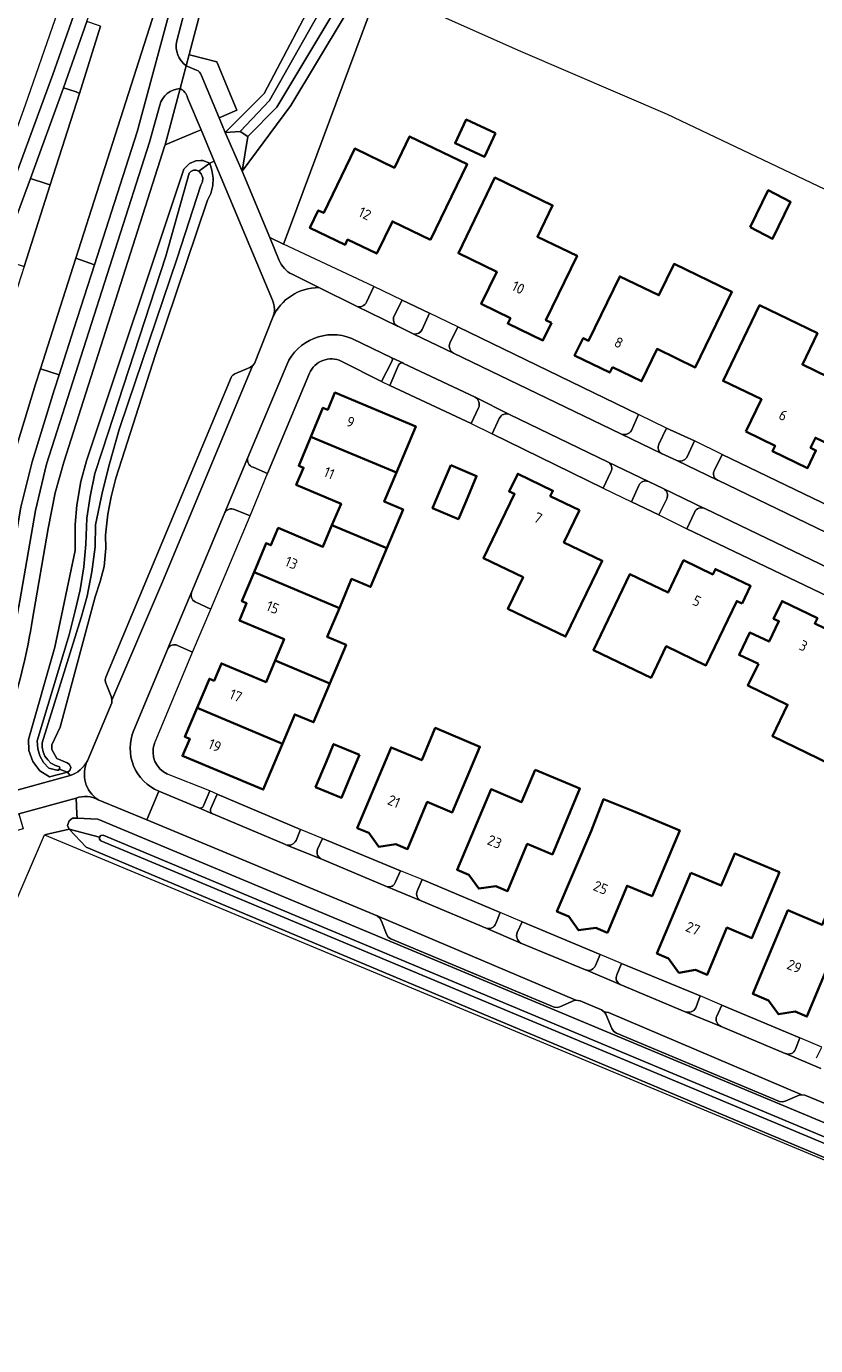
# Model space of a CAD drawing. Extents: x 152761 to 155748, y 459947 to 462743.
# Tile 86 of 256: x 154253 to 154356, y 460879 to 461050. Entities that reach past the tile are written whole.
import ezdxf
from ezdxf.enums import TextEntityAlignment as Align

# ---------------------------------------------------------------- set-up
doc = ezdxf.new("R2010")
doc.units = 0
doc.header["$LTSCALE"] = 0.75
for name, color, linetype, lineweight in [('B-RO-GR-BEPLANTING_CULTUUR_BODEMBEDEKKER-GV', 251, 'CONTINUOUS', 18), ('B-RO-GR-BEPLANTING_CULTUUR_BOSPLANTSOEN-GV', 251, 'CONTINUOUS', 18), ('B-RO-IE-TERREINAFSCHEIDING_KUNSTMATIG_HEKWERK-G', 251, 'IE-TERREINAFSCHEIDING-KUNSTMATIG', 18), ('B-RO-IE-TERREINAFSCHEIDING_KUNSTMATIG_MUUR-G', 251, 'IE-TERREINAFSCHEIDING-KUNSTMATIG-DICHT', 18), ('B-RO-OG-BEBOUWING-GV', 6, 'CONTINUOUS', 35), ('B-RO-OG-BEBOUWING-T18', 1, 'CONTINUOUS', 18), ('B-RO-OG-TERREIN_CULTUURSCHEIDING-GV', 251, 'CONTINUOUS', 18), ('B-RO-OG-WATER_GREPPEL-GV', 251, 'CONTINUOUS', 18), ('B-RO-OG-WATER_SLOOT-GV', 251, 'CONTINUOUS', 18), ('B-RO-VH-VERHARDING_ASFALT-GV', 251, 'CONTINUOUS', 18), ('B-RO-VH-VERHARDING_BETONSTRAATSTEEN-GV', 251, 'CONTINUOUS', 18), ('B-RO-VH-VERHARDING_TEGEL-GV', 251, 'CONTINUOUS', 18)]:
    doc.layers.add(name, color=color, linetype=linetype, lineweight=lineweight)
doc.styles.add('NLCS-ISO-M200-T18', font='NLCS-ISO.ttf', dxfattribs={"height": 0.36})
doc.linetypes.add('IE-TERREINAFSCHEIDING-KUNSTMATIG', pattern='A,4,[82,NLCS.SHX,S=0.75,R=90,X=0,Y=0],4,-2', length=10)
doc.linetypes.add('IE-TERREINAFSCHEIDING-KUNSTMATIG-DICHT', pattern='A,8,-1,[82,NLCS.SHX,S=0.75,R=90,X=0,Y=0],-1', length=10)

msp = doc.modelspace()

# ---------------------------------------------------------------- linework, layer by layer
at = {"layer": 'B-RO-GR-BEPLANTING_CULTUUR_BODEMBEDEKKER-GV', "flags": 128}
for points in [[(154274.527, 461046.126), (154274.147, 461044.675), (154275.494, 461044.104)], [(154276.096, 461043.498), (154278.389, 461037.953), (154280.699, 461038.909), (154279.528, 461041.741), (154278.102, 461045.189), (154274.762, 461046.064), (154274.527, 461046.126)]]:
    msp.add_lwpolyline(points, dxfattribs=at)
at = {"layer": 'B-RO-GR-BEPLANTING_CULTUUR_BODEMBEDEKKER-GV'}
msp.add_lwpolyline([(154275.494, 461044.104, -0.2052959), (154276.096, 461043.498)], format="xyb", dxfattribs=at)
at = {"layer": 'B-RO-GR-BEPLANTING_CULTUUR_BOSPLANTSOEN-GV', "flags": 128}
for points in [[(154294.838, 461056.481), (154294.981, 461056.63), (154279.181, 461063.879), (154277.243, 461056.487), (154274.527, 461046.126), (154274.762, 461046.064), (154278.102, 461045.189), (154279.528, 461041.741), (154280.699, 461038.909), (154278.389, 461037.953), (154279.181, 461036.038), (154281.093, 461037.957), (154284.229, 461041.106), (154291.775, 461055.464), (154293.741, 461056.117)], [(154279.181, 461036.038), (154281.133, 461036.154), (154284.93, 461040.201), (154293.074, 461054.643), (154293.249, 461054.826), (154294.838, 461056.481), (154293.741, 461056.117), (154291.775, 461055.464), (154284.229, 461041.106), (154281.093, 461037.957)], [(154296.653, 461055.863), (154294.981, 461056.63), (154294.838, 461056.481), (154293.249, 461054.826), (154293.074, 461054.643), (154284.93, 461040.201), (154281.133, 461036.154), (154282.122, 461035.535), (154285.863, 461039.314), (154294.393, 461053.598)], [(154282.122, 461035.535), (154281.385, 461031.025), (154287.699, 461039.519), (154294.56, 461051.011), (154295.227, 461052.131), (154296.133, 461052.88), (154297.392, 461053.31), (154298.535, 461053.325), (154299.067, 461054.756), (154296.653, 461055.863), (154294.393, 461053.598), (154285.863, 461039.314)], [(154298.535, 461053.325), (154297.392, 461053.31), (154296.133, 461052.88), (154295.227, 461052.131), (154294.56, 461051.011), (154287.699, 461039.519), (154281.385, 461031.025), (154284.947, 461022.453), (154286.735, 461021.612), (154286.809, 461021.81)], [(154281.385, 461031.025), (154282.122, 461035.535), (154281.133, 461036.154), (154279.181, 461036.038)], [(154258.778, 460953.282), (154257.733, 460953.658), (154257.62, 460953.562), (154257.42, 460953.547), (154256.372, 460953.815), (154255.707, 460954.559), (154255.23, 460955.413), (154254.937, 460956.321), (154254.861, 460957.342), (154258.995, 460971.077), (154259.771, 460974.15), (154260.436, 460976.858), (154260.89, 460979.873), (154261.163, 460982.771), (154261.286, 460986.155), (154261.711, 460988.948), (154262.343, 460991.918), (154263.298, 460994.943), (154271.49, 461020.051), (154274.529, 461030.766), (154274.747, 461031.012), (154275.093, 461031.159), (154275.45, 461031.156), (154275.77, 461031.04), (154277.197, 461032.08), (154276.283, 461032.423), (154276.029, 461032.409), (154275.372, 461032.374), (154274.554, 461032.035), (154273.861, 461031.309), (154261.257, 460993.552), (154260.522, 460990.881), (154260.009, 460987.829), (154259.775, 460985.31), (154259.787, 460981.975), (154257.175, 460969.48), (154253.761, 460957.529), (154253.812, 460956.08), (154254.33, 460954.664), (154255.22, 460953.482), (154256.464, 460952.669)], [(154257.733, 460953.658), (154258.778, 460953.282), (154259.073, 460953.492), (154259.205, 460953.912), (154259.067, 460954.286), (154258.733, 460954.51), (154257.399, 460955.051), (154256.776, 460956.228), (154256.781, 460956.833), (154257.838, 460959.132), (154262.373, 460975.988), (154263.01, 460977.937), (154263.514, 460979.889), (154263.744, 460982.269), (154263.689, 460983.95), (154263.995, 460986.658), (154264.449, 460988.906), (154265.038, 460991.334), (154265.82, 460993.73), (154270.18, 461007.311), (154276.901, 461027.294), (154277.349, 461028.162), (154277.595, 461029.166), (154277.632, 461030.152), (154277.458, 461031.157), (154277.197, 461032.08), (154275.77, 461031.04), (154276.08, 461030.688), (154276.282, 461030.191), (154276.247, 461029.674), (154276.046, 461029.229), (154272.963, 461019.788), (154266.583, 461000.937), (154265.465, 460997.621), (154264.216, 460993.181), (154263.315, 460989.595), (154262.432, 460985.271), (154262.358, 460982.434), (154261.958, 460979.207), (154261.34, 460976.078), (154260.565, 460973.286), (154255.684, 460957.665), (154255.534, 460957.1), (154255.523, 460956.518), (154255.636, 460955.921), (154255.882, 460955.355), (154256.233, 460954.893), (154256.656, 460954.443), (154257.253, 460954.149), (154257.757, 460953.99), (154257.789, 460953.805)], [(154257.733, 460953.658), (154257.789, 460953.805), (154257.757, 460953.99), (154257.253, 460954.149), (154256.656, 460954.443), (154256.233, 460954.893), (154255.882, 460955.355), (154255.636, 460955.921), (154255.523, 460956.518), (154255.534, 460957.1), (154255.684, 460957.665), (154260.565, 460973.286), (154261.34, 460976.078), (154261.958, 460979.207), (154262.358, 460982.434), (154262.432, 460985.271), (154263.315, 460989.595), (154264.216, 460993.181), (154265.465, 460997.621), (154266.583, 461000.937), (154272.963, 461019.788), (154276.046, 461029.229), (154276.247, 461029.674), (154276.282, 461030.191), (154276.08, 461030.688), (154275.77, 461031.04), (154275.45, 461031.156), (154275.093, 461031.159), (154274.747, 461031.012), (154274.529, 461030.766), (154271.49, 461020.051), (154263.298, 460994.943), (154262.343, 460991.918), (154261.711, 460988.948), (154261.286, 460986.155), (154261.163, 460982.771), (154260.89, 460979.873), (154260.436, 460976.858), (154259.771, 460974.15), (154258.995, 460971.077), (154254.861, 460957.342), (154254.937, 460956.321), (154255.23, 460955.413), (154255.707, 460954.559), (154256.372, 460953.815), (154257.42, 460953.547), (154257.62, 460953.562)], [(154255.829, 460945.201), (154386.256, 460890.789), (154421.91, 460918.15), (154465.583, 460861.632), (154466.02, 460862.207), (154422.314, 460918.371), (154422.117, 460918.533), (154421.874, 460918.625), (154421.621, 460918.616), (154421.385, 460918.485), (154391.909, 460895.473), (154390.352, 460894.41), (154388.194, 460893.437), (154385.693, 460892.886), (154384.434, 460892.778), (154382.309, 460892.94), (154379.057, 460894.026), (154261.217, 460943.582), (154259.01, 460945.902)]]:
    msp.add_lwpolyline(points, close=True, dxfattribs=at)
for points in [[(154277.773, 461032.321), (154276.08, 461036.365), (154275.456, 461036.11), (154271.434, 461034.466), (154271.402, 461034.347), (154258.314, 460993.404), (154257.217, 460989.422), (154256.274, 460984.804), (154254.256, 460973.084)], [(154251.179, 460960.375), (154249.432, 460955.302), (154250.377, 460954.976), (154251.622, 460950.776), (154259.13, 460952.853), (154258.778, 460953.282), (154256.464, 460952.669), (154255.22, 460953.482), (154254.33, 460954.664), (154253.812, 460956.08), (154253.761, 460957.529), (154257.175, 460969.48), (154259.787, 460981.975), (154259.775, 460985.31), (154260.009, 460987.829), (154260.522, 460990.881), (154261.257, 460993.552), (154273.861, 461031.309), (154274.554, 461032.035), (154275.372, 461032.374), (154276.029, 461032.409), (154276.283, 461032.423), (154277.197, 461032.08), (154277.773, 461032.321)], [(154285.295, 461014.351), (154277.773, 461032.321), (154277.197, 461032.08), (154277.458, 461031.157), (154277.632, 461030.152), (154277.595, 461029.166), (154277.349, 461028.162), (154276.901, 461027.294), (154270.18, 461007.311), (154265.82, 460993.73), (154265.038, 460991.334), (154264.449, 460988.906), (154263.995, 460986.658), (154263.689, 460983.95), (154263.744, 460982.269), (154263.514, 460979.889), (154263.01, 460977.937), (154262.373, 460975.988), (154257.838, 460959.132), (154256.781, 460956.833), (154256.776, 460956.228), (154257.399, 460955.051), (154258.733, 460954.51), (154259.067, 460954.286), (154259.205, 460953.912), (154259.073, 460953.492), (154258.778, 460953.282), (154259.13, 460952.853)], [(154280.442, 461004.834), (154282.376, 461005.659), (154282.72, 461005.868), (154282.988, 461006.168), (154285.345, 461012.13)], [(154261.369, 460954.737), (154264.506, 460962.255), (154264.547, 460962.615), (154264.496, 460962.992), (154263.721, 460964.918), (154263.668, 460965.245), (154263.731, 460965.571), (154269.356, 460978.998), (154279.978, 461004.353)], [(154241.568, 460935.749), (154244.343, 460936.119), (154246.641, 460935.131), (154249.421, 460932.539), (154242.012, 460915.738), (154231.728, 460893.217), (154226.005, 460878.526), (154215.332, 460852.675), (154194.148, 460804.104), (154192.013, 460798.791), (154191.768, 460796.895), (154191.647, 460795.957), (154204.848, 460826.654), (154225.579, 460874.86), (154255.829, 460945.201), (154259.01, 460945.902), (154258.812, 460946.409), (154258.994, 460946.997), (154259.435, 460947.331), (154260.036, 460947.335), (154260.008, 460947.896), (154259.906, 460949.943)], [(154259.906, 460949.943), (154252.478, 460947.89), (154253.046, 460945.972), (154247.923, 460944.556), (154247.622, 460943.76), (154245.307, 460944.636)], [(154259.906, 460949.943), (154260.008, 460947.896), (154260.036, 460947.335), (154262.727, 460947.194), (154378.376, 460898.88), (154380.271, 460898.151), (154382.429, 460897.762), (154384.51, 460897.665), (154386.112, 460897.872), (154388.27, 460898.346), (154390.428, 460899.276), (154392.019, 460900.184), (154393.197, 460901.139), (154419.375, 460921.498), (154420.398, 460921.885), (154421.339, 460922.026), (154422.246, 460922.005), (154422.931, 460921.872), (154423.785, 460921.559), (154424.513, 460921.146), (154425.233, 460920.548), (154425.86, 460919.822), (154469.018, 460864.442)], [(154365.374, 460906.88), (154354.176, 460911.494), (154353.78, 460911.544), (154353.41, 460911.517), (154351.611, 460910.712), (154351.283, 460910.652), (154350.883, 460910.69), (154329.782, 460919.51), (154329.473, 460919.753), (154329.218, 460920.12), (154328.428, 460921.976), (154328.206, 460922.281), (154327.873, 460922.558), (154325.085, 460923.696), (154324.552, 460923.782), (154324.31, 460923.731), (154322.49, 460922.914), (154322.169, 460922.826), (154321.747, 460922.889), (154300.618, 460931.731), (154300.287, 460931.959), (154300.067, 460932.325), (154299.401, 460933.997), (154299.207, 460934.381), (154298.857, 460934.699), (154269.042, 460947.103), (154262.767, 460949.714)]]:
    msp.add_lwpolyline(points, dxfattribs=at)
at = {"layer": 'B-RO-GR-BEPLANTING_CULTUUR_BOSPLANTSOEN-GV'}
for points in [[(154285.345, 461012.13, 0.2152208), (154285.295, 461014.351)], [(154279.978, 461004.353, -0.2190723), (154280.442, 461004.834)], [(154254.256, 460973.084, -0.0428659), (154251.179, 460960.375)], [(154259.13, 460952.853, 0.1947582), (154261.369, 460954.737)], [(154262.767, 460949.714, 0.2170374), (154259.906, 460949.943)]]:
    msp.add_lwpolyline(points, format="xyb", dxfattribs=at)
at = {"layer": 'B-RO-IE-TERREINAFSCHEIDING_KUNSTMATIG_HEKWERK-G', "flags": 128}
for points in [[(154298.535, 461053.325), (154286.809, 461021.81)], [(154336.403, 461038.384), (154317.439, 461046.526), (154301.998, 461053.411)], [(154403.724, 461006.343), (154336.403, 461038.384)], [(154286.809, 461021.81), (154286.735, 461021.612)], [(154308.804, 460737.844), (154190.696, 460786.01), (154187.897, 460787.183), (154189.365, 460790.651), (154255.829, 460945.201), (154386.256, 460890.789), (154421.91, 460918.15), (154465.583, 460861.632), (154395.197, 460807.142), (154395.748, 460806.419), (154383.532, 460794.42)]]:
    msp.add_lwpolyline(points, dxfattribs=at)
at = {"layer": 'B-RO-IE-TERREINAFSCHEIDING_KUNSTMATIG_MUUR-G', "flags": 128}
for points in [[(154298.436, 461016.11), (154286.735, 461021.612)], [(154302.084, 461014.368), (154305.633, 461012.678)], [(154309.267, 461010.922), (154332.628, 460999.559)], [(154299.424, 461003.84), (154294.201, 461006.469)], [(154290.111, 461004.885), (154284.673, 460991.937)], [(154311.004, 460998.391), (154300.487, 461003.315)], [(154336.27, 460997.807), (154339.871, 460996.172)], [(154328.089, 460990.039), (154313.722, 460997.061)], [(154343.455, 460994.385), (154366.914, 460983.085)], [(154335.278, 460986.57), (154331.735, 460988.259)], [(154277.34, 460974.369), (154282.413, 460986.45)], [(154362.326, 460973.556), (154338.904, 460984.777)], [(154270.05, 460956.996), (154274.939, 460968.826)], [(154277.202, 460950.888), (154271.738, 460953.051)], [(154278.134, 460950.457), (154288.945, 460945.871)], [(154291.754, 460944.691), (154301.867, 460940.539)], [(154304.655, 460939.392), (154314.767, 460935.146)], [(154317.584, 460933.941), (154327.672, 460929.716)], [(154330.431, 460928.541), (154340.613, 460924.341)], [(154343.436, 460923.14), (154353.509, 460918.912)]]:
    msp.add_lwpolyline(points, dxfattribs=at)
at = {"layer": 'B-RO-IE-TERREINAFSCHEIDING_KUNSTMATIG_MUUR-G'}
for points in [[(154294.201, 461006.469, 0.4283186), (154290.111, 461004.885)], [(154270.05, 460956.996, 0.4020624), (154271.738, 460953.051)]]:
    msp.add_lwpolyline(points, format="xyb", dxfattribs=at)
at = {"layer": 'B-RO-OG-BEBOUWING-GV', "flags": 128}
for points in [[(154314.153, 461035.955), (154310.365, 461037.716), (154308.935, 461034.642), (154312.724, 461032.88)], [(154305.764, 461022.158), (154310.481, 461031.951), (154303.03, 461035.542), (154301.072, 461031.481), (154295.954, 461033.951), (154291.931, 461025.627), (154291.236, 461025.962), (154290.14, 461023.687), (154294.694, 461021.494), (154295.03, 461022.192), (154298.795, 461020.373), (154300.808, 461024.547)], [(154321.383, 461011.418), (154320.681, 461011.756), (154324.698, 461020.086), (154319.579, 461022.554), (154321.535, 461026.608), (154314.083, 461030.21), (154309.354, 461020.416), (154314.314, 461018.023), (154312.307, 461013.857), (154316.071, 461012.041), (154315.736, 461011.346), (154320.29, 461009.152)], [(154347.112, 461023.812), (154350, 461022.303), (154352.325, 461027.068), (154349.44, 461028.576)], [(154329.273, 461005.684), (154333.039, 461003.864), (154335.055, 461008.033), (154339.999, 461005.641), (154344.732, 461015.425), (154337.247, 461019.047), (154335.285, 461014.988), (154330.218, 461017.433), (154326.195, 461009.105), (154325.502, 461009.445), (154324.384, 461007.179), (154328.935, 461004.982)], [(154346.544, 460997.344), (154350.316, 460995.524), (154349.979, 460994.83), (154354.521, 460992.618), (154355.606, 460994.912), (154354.911, 460995.245), (154355.542, 460996.556), (154357.833, 460995.452), (154360.366, 461000.711), (154358.076, 461001.815), (154358.921, 461003.569), (154353.841, 461006.02), (154355.797, 461010.077), (154348.309, 461013.686), (154343.598, 461003.908), (154348.557, 461001.522)], [(154301.332, 460992.055), (154303.836, 460998.017), (154293.389, 461002.402), (154292.452, 461000.169), (154291.834, 461000.427), (154290.268, 460996.676)], [(154292.996, 460985.232), (154300.084, 460982.25), (154302.199, 460987.279), (154299.757, 460988.304), (154301.332, 460992.055), (154290.268, 460996.676), (154288.701, 460992.924), (154289.319, 460992.665), (154288.389, 460990.446), (154294.17, 460988.024)], [(154308.36, 460992.989), (154306.97, 460989.684), (154306.024, 460987.436), (154309.358, 460986.029), (154310.342, 460988.368), (154311.698, 460991.593)], [(154325.008, 460987.184), (154321.235, 460989.001), (154321.573, 460989.698), (154317.021, 460991.9), (154315.915, 460989.619), (154316.614, 460989.282), (154312.59, 460980.974), (154317.717, 460978.496), (154315.751, 460974.419), (154323.214, 460970.825), (154327.961, 460980.641), (154322.991, 460983.006)], [(154292.996, 460985.232), (154291.821, 460982.44), (154286.045, 460984.879), (154285.102, 460982.639), (154284.487, 460982.895), (154282.916, 460979.15), (154293.956, 460974.519), (154295.542, 460978.287), (154297.986, 460977.259), (154300.084, 460982.25)], [(154346.064, 460975.096), (154347.151, 460977.381), (154342.594, 460979.567), (154342.259, 460978.882), (154338.488, 460980.699), (154336.485, 460976.525), (154331.543, 460978.904), (154326.811, 460969.088), (154334.268, 460965.496), (154336.227, 460969.569), (154341.363, 460967.103), (154345.361, 460975.432)], [(154293.956, 460974.519), (154282.916, 460979.15), (154281.345, 460975.405), (154281.963, 460975.147), (154281.03, 460972.91), (154286.807, 460970.502), (154285.644, 460967.719), (154292.728, 460964.759), (154294.824, 460969.75), (154292.382, 460970.777)], [(154348.148, 460967.288), (154346.797, 460964.489), (154351.929, 460962.014), (154349.966, 460957.947), (154357.439, 460954.342), (154362.169, 460964.14), (154357.206, 460966.535), (154359.218, 460970.703), (154355.452, 460972.522), (154355.782, 460973.216), (154351.219, 460975.415), (154350.11, 460973.145), (154350.811, 460972.806), (154349.54, 460970.172), (154347.036, 460971.349), (154345.657, 460968.458)], [(154292.728, 460964.759), (154285.644, 460967.719), (154284.481, 460964.936), (154278.699, 460967.357), (154277.759, 460965.11), (154277.142, 460965.366), (154275.565, 460961.619), (154286.601, 460956.974), (154288.187, 460960.758), (154290.62, 460959.737)], [(154275.565, 460961.619), (154273.988, 460957.872), (154274.597, 460957.616), (154273.665, 460955.389), (154284.108, 460951.027), (154286.601, 460956.974)], [(154299.071, 460943.641), (154301.277, 460943.976), (154302.773, 460943.346), (154305.325, 460949.434), (154308.567, 460948.073), (154312.136, 460956.585), (154306.363, 460959.008), (154304.604, 460954.834), (154300.646, 460956.496), (154296.269, 460946.058), (154297.777, 460945.428)], [(154296.547, 460955.513), (154293.206, 460956.915), (154292.231, 460954.59), (154290.873, 460951.354), (154294.214, 460949.951), (154295.574, 460953.193)], [(154319.283, 460953.585), (154317.535, 460949.417), (154313.584, 460951.073), (154309.184, 460940.66), (154310.702, 460940.028), (154311.993, 460938.236), (154314.201, 460938.547), (154315.716, 460937.916), (154318.262, 460944.006), (154321.507, 460942.648), (154325.063, 460951.165)], [(154328.62, 460932.498), (154331.171, 460938.591), (154334.415, 460937.232), (154337.98, 460945.75), (154332.199, 460948.17), (154328.131, 460949.79), (154326.505, 460945.669), (154322.106, 460935.244), (154323.621, 460934.618), (154324.9, 460932.831), (154327.112, 460933.132)], [(154339.413, 460940.271), (154335.023, 460929.841), (154336.538, 460929.204), (154337.875, 460927.341), (154340.022, 460927.713), (154341.54, 460927.082), (154344.075, 460933.185), (154347.32, 460931.832), (154350.878, 460940.347), (154345.103, 460942.767), (154343.358, 460938.611)], [(154347.948, 460924.395), (154349.468, 460923.752), (154350.745, 460921.97), (154352.922, 460922.308), (154354.429, 460921.679), (154356.978, 460927.77), (154360.224, 460926.41), (154363.798, 460934.924), (154363.951, 460935.289), (154358.166, 460937.717), (154356.418, 460933.551), (154351.968, 460935.418), (154347.445, 460924.608)]]:
    msp.add_lwpolyline(points, close=True, dxfattribs=at)
at = {"layer": 'B-RO-OG-TERREIN_CULTUURSCHEIDING-GV', "flags": 128}
for points in [[(154272.097, 461058.134), (154259.851, 461019.794), (154262.282, 461018.931), (154267.796, 461036.122), (154272.746, 461054.519), (154273.453, 461057.441)], [(154273.361, 461041.714), (154271.434, 461034.466), (154275.456, 461036.11), (154276.08, 461036.365), (154274.334, 461040.537)], [(154297.469, 461014.101), (154298.436, 461016.11), (154286.735, 461021.612), (154284.947, 461022.453), (154286.179, 461019.488)], [(154287.838, 461017.7), (154291.284, 461015.972), (154296.153, 461013.556)], [(154304.659, 461010.569), (154305.633, 461012.678), (154302.084, 461014.368), (154301.039, 461012.311)], [(154301.475, 461011.003), (154301.505, 461010.989), (154303.587, 461009.971)], [(154309.267, 461010.922), (154308.251, 461008.791)], [(154331.733, 460997.503), (154332.628, 460999.559), (154309.267, 461010.922)], [(154300.729, 461006.901), (154295.559, 461009.391)], [(154308.739, 461007.479), (154330.384, 460997.05)], [(154287.148, 461005.985), (154282.134, 460994.005)], [(154294.201, 461006.469), (154299.424, 461003.84), (154300.733, 461006.421)], [(154301.61, 461005.942), (154300.487, 461003.315), (154311.004, 460998.391), (154311.958, 461000.409)], [(154311.51, 461001.787), (154302.272, 461006.174), (154302.261, 461006.179)], [(154284.673, 460991.937), (154290.111, 461004.885)], [(154314.643, 460999.058), (154313.722, 460997.061), (154328.089, 460990.039), (154329.075, 460992.145)], [(154328.729, 460993.411), (154315.959, 460999.566)], [(154338.899, 460994.004), (154339.871, 460996.172), (154336.27, 460997.807), (154335.299, 460995.71)], [(154335.636, 460994.504), (154337.593, 460993.598)], [(154365.958, 460981.031), (154366.914, 460983.085), (154343.455, 460994.385), (154342.49, 460992.35)], [(154282.802, 460992.725), (154284.673, 460991.937)], [(154332.702, 460990.378), (154331.735, 460988.259), (154335.278, 460986.57), (154336.305, 460988.659)], [(154335.852, 460989.981), (154333.928, 460990.893)], [(154342.845, 460991.07), (154342.89, 460991.049), (154364.579, 460980.585)], [(154279.146, 460986.865), (154279.068, 460986.678), (154274.88, 460976.671), (154274.89, 460976.667)], [(154277.34, 460974.369), (154282.413, 460986.45), (154280.38, 460987.253)], [(154339.884, 460986.902), (154338.904, 460984.777), (154362.326, 460973.556)], [(154363.003, 460976.911), (154341.238, 460987.398), (154341.201, 460987.416)], [(154275.322, 460975.321), (154277.34, 460974.369)], [(154271.79, 460969.287), (154271.733, 460969.151), (154267.362, 460958.707)], [(154270.05, 460956.996), (154274.939, 460968.826), (154273.002, 460969.686)], [(154277.202, 460950.888), (154271.738, 460953.051)], [(154270.597, 460950.84), (154275.777, 460948.664)], [(154276.401, 460948.94), (154277.202, 460950.888)], [(154288.362, 460944.458), (154288.945, 460945.871), (154278.134, 460950.457), (154277.325, 460948.582)], [(154277.539, 460947.918), (154277.583, 460947.9), (154286.987, 460943.927), (154287.031, 460943.909)], [(154301.867, 460940.539), (154291.754, 460944.691), (154291.15, 460943.322)], [(154291.691, 460942.016), (154300.065, 460938.506)], [(154301.221, 460939.085), (154301.867, 460940.539)], [(154304.655, 460939.392), (154304.027, 460937.916)], [(154314.187, 460933.71), (154314.767, 460935.146), (154304.655, 460939.392)], [(154304.547, 460936.626), (154312.942, 460933.118)], [(154327.069, 460928.289), (154327.672, 460929.716), (154317.584, 460933.941), (154316.952, 460932.53)], [(154317.41, 460931.187), (154325.78, 460927.737), (154325.821, 460927.72)], [(154330.431, 460928.541), (154329.852, 460927.083)], [(154340.054, 460922.783), (154340.613, 460924.341), (154330.431, 460928.541)], [(154330.297, 460925.816), (154338.689, 460922.299)], [(154352.952, 460917.449), (154353.509, 460918.912), (154343.436, 460923.14), (154342.762, 460921.732)], [(154343.322, 460920.4), (154343.355, 460920.386), (154351.625, 460916.9), (154351.653, 460916.888)]]:
    msp.add_lwpolyline(points, dxfattribs=at)
for points in [[(154260.352, 461041.106), (154259.905, 461041.283), (154258.283, 461041.816), (154254.014, 461030.078), (154256.119, 461029.389), (154256.53, 461029.258)], [(154248.46, 460964.906), (154250.601, 460974.78), (154252.766, 460987.573), (154254.214, 460993.43), (154257.073, 461002.697), (154257.717, 461004.704), (154255.295, 461005.483), (154254.665, 461003.494), (154251.364, 460992.706), (154250.113, 460986.87), (154247.346, 460971.659), (154245.965, 460965.681)]]:
    msp.add_lwpolyline(points, close=True, dxfattribs=at)
at = {"layer": 'B-RO-OG-TERREIN_CULTUURSCHEIDING-GV'}
for points in [[(154274.334, 461040.537, 0.213047), (154273.361, 461041.714)], [(154286.179, 461019.488, 0.1720207), (154287.838, 461017.7)], [(154296.153, 461013.556, 0.4022238), (154297.469, 461014.101)], [(154301.039, 461012.311, 0.412844), (154301.475, 461011.003)], [(154295.559, 461009.391, 0.4078008), (154287.148, 461005.985)], [(154303.587, 461009.971, 0.3449908), (154304.659, 461010.569)], [(154308.251, 461008.791, 0.3919719), (154308.739, 461007.479)], [(154290.111, 461004.885, -0.4283186), (154294.201, 461006.469)], [(154300.733, 461006.421, 0.4083399), (154300.729, 461006.901)], [(154302.261, 461006.179, 0.4100382), (154301.61, 461005.942)], [(154311.958, 461000.409, 0.3845497), (154311.51, 461001.787)], [(154315.959, 460999.566, 0.4075744), (154314.643, 460999.058)], [(154330.384, 460997.05, 0.400888), (154331.733, 460997.503)], [(154335.299, 460995.71, 0.4119172), (154335.636, 460994.504)], [(154282.134, 460994.005, 0.4343229), (154282.802, 460992.725)], [(154337.593, 460993.598, 0.3492103), (154338.899, 460994.004)], [(154329.075, 460992.145, 0.4170007), (154328.729, 460993.411)], [(154342.49, 460992.35, 0.4365107), (154342.845, 460991.07)], [(154333.928, 460990.893, 0.4118699), (154332.702, 460990.378)], [(154336.305, 460988.659, 0.4152516), (154335.852, 460989.981)], [(154280.38, 460987.253, 0.4004806), (154279.146, 460986.865)], [(154341.201, 460987.416, 0.4221726), (154339.884, 460986.902)], [(154274.89, 460976.667, 0.4219262), (154275.322, 460975.321)], [(154273.002, 460969.686, 0.4086714), (154271.79, 460969.287)], [(154267.362, 460958.707, 0.4157842), (154270.597, 460950.84)], [(154271.738, 460953.051, -0.4020624), (154270.05, 460956.996)], [(154275.777, 460948.664, 0.3976184), (154276.401, 460948.94)], [(154277.325, 460948.582, 0.4279176), (154277.539, 460947.918)], [(154287.031, 460943.909, 0.3958442), (154288.362, 460944.458)], [(154291.15, 460943.322, 0.4173692), (154291.691, 460942.016)], [(154300.065, 460938.506, 0.4303016), (154301.221, 460939.085)], [(154304.027, 460937.916, 0.4090774), (154304.547, 460936.626)], [(154312.942, 460933.118, 0.4338063), (154314.187, 460933.71)], [(154316.952, 460932.53, 0.3438798), (154317.41, 460931.187)], [(154325.821, 460927.72, 0.4267779), (154327.069, 460928.289)], [(154329.852, 460927.083, 0.4159198), (154330.297, 460925.816)], [(154338.689, 460922.299, 0.3736644), (154340.054, 460922.783)], [(154342.762, 460921.732, 0.403854), (154343.322, 460920.4)], [(154351.653, 460916.888, 0.4162944), (154352.952, 460917.449)]]:
    msp.add_lwpolyline(points, format="xyb", dxfattribs=at)
at = {"layer": 'B-RO-OG-WATER_GREPPEL-GV', "flags": 128}
msp.add_lwpolyline([(154379.866, 460896.412), (154263.399, 460945.126), (154263.119, 460945.075), (154262.948, 460944.881), (154262.934, 460944.603), (154263.09, 460944.388), (154379.579, 460895.665)], dxfattribs=at)
at = {"layer": 'B-RO-OG-WATER_SLOOT-GV', "flags": 128}
for points in [[(154378.376, 460898.88), (154262.727, 460947.194), (154260.036, 460947.335), (154259.435, 460947.331), (154258.994, 460946.997), (154258.812, 460946.409), (154259.01, 460945.902), (154262.948, 460944.881), (154263.119, 460945.075), (154263.399, 460945.126), (154379.866, 460896.412)], [(154379.579, 460895.665), (154263.09, 460944.388), (154262.934, 460944.603), (154262.948, 460944.881), (154259.01, 460945.902), (154261.217, 460943.582), (154379.057, 460894.026)]]:
    msp.add_lwpolyline(points, dxfattribs=at)
at = {"layer": 'B-RO-VH-VERHARDING_ASFALT-GV', "flags": 128}
msp.add_lwpolyline([(154261.295, 461050.394), (154264.79, 461060.347), (154262.999, 461060.973), (154256.909, 461043.557), (154230.127, 460970.758), (154229.29, 460968.44), (154227.034, 460962.335), (154228.9, 460961.646), (154230.938, 460967.442), (154232.046, 460970.471), (154237.297, 460984.506), (154240.887, 460994.416), (154250.167, 461019.707), (154254.014, 461030.078), (154258.283, 461041.816)], close=True, dxfattribs=at)
for points in [[(154272.916, 461047.88), (154275.304, 461056.995), (154273.453, 461057.441), (154272.746, 461054.519), (154267.796, 461036.122), (154262.282, 461018.931), (154259.628, 461010.657), (154257.717, 461004.704), (154257.073, 461002.697), (154254.214, 460993.43), (154252.766, 460987.573), (154250.601, 460974.78), (154248.46, 460964.906), (154247.541, 460961.836), (154246.528, 460958.761), (154245.161, 460954.943), (154243.644, 460951.132)], [(154263.079, 461049.781), (154260.352, 461041.106), (154256.53, 461029.258), (154253.189, 461018.722), (154250.48, 461010.271), (154245.396, 460994.401), (154251.364, 460992.706), (154254.665, 461003.494), (154255.295, 461005.483), (154257.181, 461011.433), (154259.851, 461019.794), (154272.097, 461058.134)], [(154273.361, 461041.714), (154274.147, 461044.675)], [(154246.185, 460950.35), (154246.007, 460951.327), (154246.224, 460952.585), (154247.465, 460955.75), (154249.301, 460961.002), (154249.597, 460961.96), (154249.903, 460962.899), (154251.61, 460969.927), (154252.639, 460975.459), (154254.665, 460987.12), (154256.097, 460993.147), (154269.407, 461034.772), (154270.72, 461039.594)]]:
    msp.add_lwpolyline(points, dxfattribs=at)
at = {"layer": 'B-RO-VH-VERHARDING_ASFALT-GV'}
for points in [[(154274.147, 461044.675, -0.301673), (154272.916, 461047.88)], [(154270.72, 461039.594, -0.3173624), (154273.361, 461041.714)]]:
    msp.add_lwpolyline(points, format="xyb", dxfattribs=at)
at = {"layer": 'B-RO-VH-VERHARDING_BETONSTRAATSTEEN-GV'}
for points in [[(154291.284, 461015.972, 0.2949695), (154285.345, 461012.13)], [(154297.469, 461014.101, -0.4022238), (154296.153, 461013.556)], [(154301.475, 461011.003, -0.412844), (154301.039, 461012.311)], [(154287.148, 461005.985, -0.4078008), (154295.559, 461009.391)], [(154304.659, 461010.569, -0.3449908), (154303.587, 461009.971)], [(154308.739, 461007.479, -0.3919719), (154308.251, 461008.791)], [(154300.729, 461006.901, -0.4083399), (154300.733, 461006.421)], [(154301.61, 461005.942, -0.4100382), (154302.261, 461006.179)], [(154280.442, 461004.834, 0.2190723), (154279.978, 461004.353)], [(154311.51, 461001.787, -0.3845497), (154311.958, 461000.409)], [(154314.643, 460999.058, -0.4075744), (154315.959, 460999.566)], [(154331.733, 460997.503, -0.400888), (154330.384, 460997.05)], [(154335.636, 460994.504, -0.4119172), (154335.299, 460995.71)], [(154282.802, 460992.725, -0.4343229), (154282.134, 460994.005)], [(154338.899, 460994.004, -0.3492103), (154337.593, 460993.598)], [(154328.729, 460993.411, -0.4170007), (154329.075, 460992.145)], [(154342.845, 460991.07, -0.4365107), (154342.49, 460992.35)], [(154332.702, 460990.378, -0.4118699), (154333.928, 460990.893)], [(154335.852, 460989.981, -0.4152516), (154336.305, 460988.659)], [(154279.146, 460986.865, -0.4004806), (154280.38, 460987.253)], [(154339.884, 460986.902, -0.4221726), (154341.201, 460987.416)], [(154275.322, 460975.321, -0.4219262), (154274.89, 460976.667)], [(154271.79, 460969.287, -0.4086714), (154273.002, 460969.686)], [(154270.597, 460950.84, -0.4157842), (154267.362, 460958.707)], [(154261.369, 460954.737, 0.3798509), (154262.767, 460949.714)], [(154276.401, 460948.94, -0.3976184), (154275.777, 460948.664)], [(154277.539, 460947.918, -0.4279176), (154277.325, 460948.582)], [(154288.362, 460944.458, -0.3958442), (154287.031, 460943.909)], [(154291.691, 460942.016, -0.4173692), (154291.15, 460943.322)], [(154301.221, 460939.085, -0.4303016), (154300.065, 460938.506)], [(154304.547, 460936.626, -0.4090774), (154304.027, 460937.916)], [(154314.187, 460933.71, -0.4338063), (154312.942, 460933.118)], [(154317.41, 460931.187, -0.3438798), (154316.952, 460932.53)], [(154327.069, 460928.289, -0.4267779), (154325.821, 460927.72)], [(154330.297, 460925.816, -0.4159198), (154329.852, 460927.083)], [(154340.054, 460922.783, -0.3736644), (154338.689, 460922.299)], [(154343.322, 460920.4, -0.403854), (154342.762, 460921.732)], [(154352.952, 460917.449, -0.4162944), (154351.653, 460916.888)]]:
    msp.add_lwpolyline(points, format="xyb", dxfattribs=at)
at = {"layer": 'B-RO-VH-VERHARDING_BETONSTRAATSTEEN-GV', "flags": 128}
for points in [[(154364.579, 460980.585), (154342.89, 460991.049), (154342.845, 460991.07), (154337.593, 460993.598), (154335.636, 460994.504), (154330.384, 460997.05), (154308.739, 461007.479), (154303.587, 461009.971), (154301.505, 461010.989), (154301.475, 461011.003), (154296.153, 461013.556), (154291.284, 461015.972)], [(154298.436, 461016.11), (154297.469, 461014.101)], [(154301.039, 461012.311), (154302.084, 461014.368), (154298.436, 461016.11)], [(154296.153, 461013.556), (154301.475, 461011.003)], [(154308.251, 461008.791), (154309.267, 461010.922), (154305.633, 461012.678), (154304.659, 461010.569)], [(154285.345, 461012.13), (154282.988, 461006.168), (154282.72, 461005.868), (154271.225, 460978.21), (154264.547, 460962.615), (154264.506, 460962.255), (154261.369, 460954.737)], [(154295.559, 461009.391), (154300.729, 461006.901), (154302.261, 461006.179), (154302.272, 461006.174), (154311.51, 461001.787), (154315.959, 460999.566), (154328.729, 460993.411), (154333.928, 460990.893), (154335.852, 460989.981), (154341.201, 460987.416), (154341.238, 460987.398), (154363.003, 460976.911)], [(154303.587, 461009.971), (154308.739, 461007.479)], [(154279.978, 461004.353), (154269.356, 460978.998), (154263.731, 460965.571), (154263.668, 460965.245), (154263.721, 460964.918), (154264.496, 460962.992), (154264.547, 460962.615), (154271.225, 460978.21), (154282.72, 461005.868), (154282.376, 461005.659), (154280.442, 461004.834)], [(154267.362, 460958.707), (154271.733, 460969.151), (154271.79, 460969.287), (154274.88, 460976.671), (154279.068, 460986.678), (154279.146, 460986.865), (154282.134, 460994.005), (154287.148, 461005.985)], [(154300.733, 461006.421), (154299.424, 461003.84), (154300.487, 461003.315), (154301.61, 461005.942)], [(154302.261, 461006.179), (154300.729, 461006.901)], [(154315.959, 460999.566), (154311.51, 461001.787)], [(154311.958, 461000.409), (154311.004, 460998.391), (154313.722, 460997.061), (154314.643, 460999.058)], [(154335.299, 460995.71), (154336.27, 460997.807), (154332.628, 460999.559), (154331.733, 460997.503)], [(154330.384, 460997.05), (154335.636, 460994.504)], [(154342.49, 460992.35), (154343.455, 460994.385), (154339.871, 460996.172), (154338.899, 460994.004)], [(154282.134, 460994.005), (154279.146, 460986.865)], [(154280.38, 460987.253), (154282.413, 460986.45), (154284.673, 460991.937), (154282.802, 460992.725)], [(154329.075, 460992.145), (154328.089, 460990.039), (154331.735, 460988.259), (154332.702, 460990.378)], [(154333.928, 460990.893), (154328.729, 460993.411)], [(154337.593, 460993.598), (154342.845, 460991.07)], [(154336.305, 460988.659), (154335.278, 460986.57), (154338.904, 460984.777), (154339.884, 460986.902)], [(154341.201, 460987.416), (154335.852, 460989.981)], [(154274.89, 460976.667), (154274.88, 460976.671), (154271.79, 460969.287)], [(154277.34, 460974.369), (154275.322, 460975.321)], [(154273.002, 460969.686), (154274.939, 460968.826), (154277.34, 460974.369)], [(154262.767, 460949.714), (154269.042, 460947.103), (154270.597, 460950.84)], [(154356.219, 460914.972), (154351.653, 460916.888), (154351.625, 460916.9), (154343.355, 460920.386), (154343.322, 460920.4), (154338.689, 460922.299), (154330.297, 460925.816), (154325.821, 460927.72), (154325.78, 460927.737), (154317.41, 460931.187), (154312.942, 460933.118), (154304.547, 460936.626), (154300.065, 460938.506), (154291.691, 460942.016), (154287.031, 460943.909), (154286.987, 460943.927), (154277.583, 460947.9), (154277.539, 460947.918), (154275.777, 460948.664), (154270.597, 460950.84), (154269.042, 460947.103), (154298.857, 460934.699), (154324.552, 460923.782), (154325.085, 460923.696), (154327.873, 460922.558), (154328.206, 460922.281), (154328.767, 460922.179), (154353.78, 460911.544), (154354.176, 460911.494), (154365.374, 460906.88)], [(154277.325, 460948.582), (154278.134, 460950.457), (154277.202, 460950.888), (154276.401, 460948.94)], [(154275.777, 460948.664), (154277.539, 460947.918)], [(154291.754, 460944.691), (154288.945, 460945.871), (154288.362, 460944.458)], [(154291.15, 460943.322), (154291.754, 460944.691)], [(154287.031, 460943.909), (154291.691, 460942.016)], [(154304.027, 460937.916), (154304.655, 460939.392), (154301.867, 460940.539), (154301.221, 460939.085)], [(154300.065, 460938.506), (154304.547, 460936.626)], [(154314.767, 460935.146), (154314.187, 460933.71)], [(154316.952, 460932.53), (154317.584, 460933.941), (154314.767, 460935.146)], [(154312.942, 460933.118), (154317.41, 460931.187)], [(154329.852, 460927.083), (154330.431, 460928.541), (154327.672, 460929.716), (154327.069, 460928.289)], [(154325.821, 460927.72), (154330.297, 460925.816)], [(154342.762, 460921.732), (154343.436, 460923.14), (154340.613, 460924.341), (154340.054, 460922.783)], [(154338.689, 460922.299), (154343.322, 460920.4)], [(154355.679, 460916.322), (154356.352, 460917.733), (154353.509, 460918.912), (154352.952, 460917.449)], [(154351.653, 460916.888), (154356.219, 460914.972)]]:
    msp.add_lwpolyline(points, dxfattribs=at)
for points in [[(154298.857, 460934.699), (154299.207, 460934.381), (154299.401, 460933.997), (154300.067, 460932.325), (154300.287, 460931.959), (154300.618, 460931.731), (154321.747, 460922.889), (154322.169, 460922.826), (154322.49, 460922.914), (154324.31, 460923.731), (154324.552, 460923.782)], [(154328.206, 460922.281), (154328.428, 460921.976), (154329.218, 460920.12), (154329.473, 460919.753), (154329.782, 460919.51), (154350.883, 460910.69), (154351.283, 460910.652), (154351.611, 460910.712), (154353.41, 460911.517), (154353.78, 460911.544), (154328.767, 460922.179)]]:
    msp.add_lwpolyline(points, close=True, dxfattribs=at)
at = {"layer": 'B-RO-VH-VERHARDING_TEGEL-GV', "flags": 128}
for points in [[(154274.147, 461044.675), (154274.527, 461046.126), (154277.243, 461056.487), (154279.181, 461063.879), (154279.896, 461066.605), (154293.382, 461111.013), (154294.218, 461114.45), (154302.628, 461146.434), (154303.788, 461151.108), (154305.17, 461156.286), (154307.429, 461164.853), (154310.086, 461178.862), (154310.596, 461181.551), (154318.616, 461224.978), (154321.934, 461240.176), (154322.745, 461243.077), (154321.229, 461243.438), (154318.195, 461230.341), (154316.763, 461223.632), (154309.111, 461182.627), (154308.425, 461179.22)], [(154308.425, 461179.22), (154305.028, 461162.347), (154301.371, 461146.738), (154278.864, 461066.931), (154277.565, 461067.369), (154275.304, 461056.995), (154272.916, 461047.88)], [(154260.992, 461061.702), (154253.322, 461039.587), (154248.39, 461026.004), (154246.715, 461021.538), (154241.126, 461006.499), (154235.907, 460992.398), (154235.113, 460990.254), (154229.328, 460973.855), (154227.529, 460968.421), (154226.445, 460966.485), (154225.74, 460965.515), (154224.876, 460964.631), (154224.099, 460964.137), (154222.297, 460963.754), (154221.305, 460963.859), (154220.173, 460960.446), (154220.719, 460960.273), (154225.487, 460958.522), (154226.528, 460960.965), (154227.034, 460962.335), (154229.29, 460968.44), (154230.127, 460970.758), (154256.909, 461043.557), (154262.999, 461060.973)], [(154275.494, 461044.104), (154274.147, 461044.675), (154273.361, 461041.714)], [(154286.179, 461019.488), (154284.947, 461022.453), (154281.385, 461031.025), (154279.181, 461036.038), (154278.389, 461037.953), (154276.096, 461043.498)], [(154271.434, 461034.466), (154273.361, 461041.714)], [(154274.334, 461040.537), (154276.08, 461036.365), (154277.773, 461032.321)], [(154270.72, 461039.594), (154269.407, 461034.772), (154256.097, 460993.147), (154254.665, 460987.12), (154252.639, 460975.459), (154251.61, 460969.927), (154249.903, 460962.899), (154249.597, 460961.96), (154249.301, 460961.002), (154247.465, 460955.75), (154246.224, 460952.585), (154246.007, 460951.327), (154246.185, 460950.35)], [(154254.256, 460973.084), (154256.274, 460984.804), (154257.217, 460989.422), (154258.314, 460993.404), (154271.402, 461034.347), (154271.434, 461034.466)], [(154277.773, 461032.321), (154285.295, 461014.351)], [(154291.284, 461015.972), (154287.838, 461017.7)], [(154259.13, 460952.853), (154251.622, 460950.776)], [(154251.622, 460950.776), (154247.478, 460949.629), (154245.815, 460946.048), (154252.478, 460947.89), (154259.906, 460949.943)]]:
    msp.add_lwpolyline(points, dxfattribs=at)
for points in [[(154263.079, 461049.781), (154262.655, 461049.911), (154261.295, 461050.394), (154258.283, 461041.816), (154259.905, 461041.283), (154260.352, 461041.106)], [(154253.189, 461018.722), (154256.53, 461029.258), (154256.119, 461029.389), (154254.014, 461030.078), (154250.167, 461019.707), (154252.787, 461018.82)], [(154262.282, 461018.931), (154259.851, 461019.794), (154257.181, 461011.433), (154255.295, 461005.483), (154257.717, 461004.704), (154259.628, 461010.657)]]:
    msp.add_lwpolyline(points, close=True, dxfattribs=at)
at = {"layer": 'B-RO-VH-VERHARDING_TEGEL-GV'}
for points in [[(154272.916, 461047.88, 0.301673), (154274.147, 461044.675)], [(154276.096, 461043.498, 0.2052959), (154275.494, 461044.104)], [(154273.361, 461041.714, 0.3173624), (154270.72, 461039.594)], [(154273.361, 461041.714, -0.213047), (154274.334, 461040.537)], [(154287.838, 461017.7, -0.1720207), (154286.179, 461019.488)], [(154285.345, 461012.13, -0.2949695), (154291.284, 461015.972)], [(154285.295, 461014.351, -0.2152208), (154285.345, 461012.13)], [(154251.179, 460960.375, 0.0428659), (154254.256, 460973.084)], [(154261.369, 460954.737, -0.1947582), (154259.13, 460952.853)], [(154262.767, 460949.714, -0.3798509), (154261.369, 460954.737)], [(154259.906, 460949.943, -0.2170374), (154262.767, 460949.714)]]:
    msp.add_lwpolyline(points, format="xyb", dxfattribs=at)

# ---------------------------------------------------------------- texts
at = {"layer": 'B-RO-OG-BEBOUWING-T18', "style": 'NLCS-ISO-M200-T18'}
for s, rotation, p in [('12', 334.2, (154297.258, 461025.558)), ('10', 334.2, (154317.103, 461015.984)), ('8', 334.2, (154330.097, 461008.863)), ('9', 337.4, (154295.404, 460998.596)), ('6', 334.2, (154351.362, 460999.461)), ('11', 337.4, (154292.644, 460991.987)), ('7', 334.2, (154319.66, 460986.18)), ('13', 337.2, (154287.765, 460980.369)), ('15', 337.2, (154285.344, 460974.599)), ('5', 334.3, (154340.202, 460975.433)), ('3', 334.3, (154353.978, 460969.645)), ('17', 337.2, (154280.568, 460963.195)), ('19', 337.2, (154277.855, 460956.748)), ('21', 337.2, (154301.02, 460949.51)), ('23', 337.3, (154314.043, 460944.285)), ('25', 337.1, (154327.759, 460938.351)), ('27', 337.4, (154339.695, 460933.069)), ('29', 337.3, (154352.81, 460928.173))]:
    msp.add_text(s, height=1.35, rotation=rotation, dxfattribs=at).set_placement(p, align=Align.MIDDLE)

doc.saveas('drawing.dxf')
